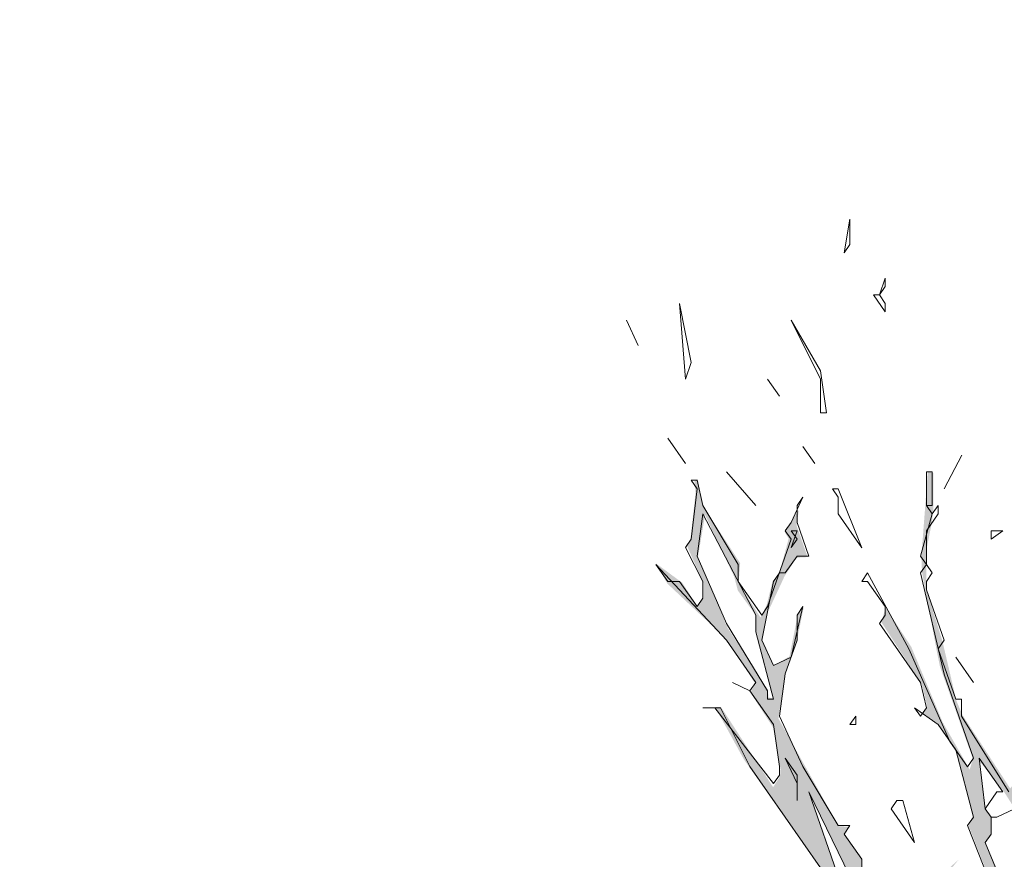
# Model space of a CAD drawing. Header units: metres. Extents: x -111 to -1, y -8 to 26.
# Tile 145 of 209: x -13.14 to -10.32, y 3.3 to 5.7. Entities that reach past the tile are written whole.
import ezdxf

# ---------------------------------------------------------------- set-up
doc = ezdxf.new("R2010")
doc.units = ezdxf.units.M
doc.header["$MEASUREMENT"] = 0
doc.layers.add('60 Pflanzen außen', color=7, linetype='Continuous')
doc.layers.add('94 Genehmigungsplanung Bemaßung', color=7, linetype='Continuous')
doc.styles.add('ERSTELLTER_STIL_2', font='arial.ttf')
doc.dimstyles.new('ERSTELLTER_STIL__1', dxfattribs={"dimtxt": 0.25, "dimasz": 0.19, "dimexe": 0.18, "dimexo": 0.1, "dimgap": 0, "dimtad": 1, "dimtih": 1, "dimtoh": 1, "dimzin": 0, "dimdsep": 46, "dimtxsty": 'ERSTELLTER_STIL_2', "dimblk": 'ARROWHEAD_6', "dimblk1": 'ARROWHEAD_6', "dimblk2": 'ARROWHEAD_6', "dimcen": 0.09, "dimclrd": 7, "dimclre": 7, "dimclrt": 7, "dimazin": 0, "dimtfac": 1, "dimtdec": 4, "dimtmove": 0, "dimatfit": 3, "dimfxl": 1, "dimtolj": 1, "dimtzin": 0, "dimarcsym": 0})

# ---------------------------------------------------------------- blocks, each defined once
blk = doc.blocks.new('Laubbäume 27[5]_1', base_point=(-10.1098, -0.2738))
at = {"layer": '60 Pflanzen außen', "linetype": 'Continuous', "lineweight": 0, "true_color": 0xffffff}
h = blk.add_hatch(color=7, dxfattribs=at)
h.paths.add_polyline_path([(-9.0295, 1.6462), (-9.0348, 1.6826), (-9.4713, 1.5329), (-9.5345, 1.5248), (-9.6817, 1.4763), (-9.6949, 1.5087), (-9.4819, 1.6786), (-9.445, 1.7231), (-9.3241, 1.7676), (-9.2767, 1.8323), (-9.1347, 1.9051), (-9.1268, 1.9496), (-9.2715, 1.8687), (-9.3556, 1.7838), (-9.4266, 1.7716), (-9.5266, 1.6786), (-9.6594, 1.6037), (-9.8053, 1.3792), (-10.0393, 1.2499), (-10.0823, 1.3463), (-10.0762, 1.4197), (-10.1393, 1.5896), (-10.1104, 1.6422), (-9.992, 1.6422), (-9.829, 1.6786), (-9.7659, 1.6867), (-9.6764, 1.711), (-9.7869, 1.7474), (-9.8658, 1.6908), (-10.0078, 1.6908), (-10.1367, 1.6584), (-10.2366, 1.7636), (-10.2313, 1.8526), (-10.1471, 1.889), (-10.1077, 2.0225), (-10.0814, 2.0508), (-9.9289, 1.9375), (-9.8737, 1.9295), (-9.8684, 1.9659), (-9.9289, 1.9659), (-10.0262, 2.0306), (-10.0472, 2.0953), (-9.9157, 2.1924), (-9.8026, 2.2207), (-9.7053, 2.33), (-9.7145, 2.3684), (-9.7842, 2.2612), (-9.892, 2.241), (-10.0656, 2.1277), (-10.1682, 2.1277), (-10.1857, 2.1616), (-10.1382, 2.2348), (-9.8364, 2.4176), (-9.7114, 2.4446), (-9.5777, 2.7649), (-9.4024, 2.8694), (-9.3104, 2.8963), (-9.4156, 2.8963), (-9.5909, 2.7783), (-9.7246, 2.4648), (-9.7618, 2.4615), (-9.7772, 2.4918), (-10.0906, 2.2963), (-10.1521, 2.2328), (-10.1661, 2.2543), (-10.0646, 2.4104), (-9.8847, 2.5899), (-9.8484, 2.5938), (-9.7275, 2.6951), (-9.672, 2.7358), (-9.813, 2.6667), (-9.8314, 2.6911), (-9.7927, 2.7398), (-9.6993, 2.8171), (-9.8121, 2.7466), (-9.8896, 2.6531), (-9.9283, 2.6884), (-10.0314, 2.6897), (-10.0287, 2.6708), (-9.9873, 2.664), (-9.9451, 2.6829), (-9.9213, 2.6464), (-9.9479, 2.6269), (-10.0697, 2.5294), (-10.1191, 2.5294), (-10.1369, 2.5508), (-10.1343, 2.5684), (-10.1039, 2.6152), (-10.1153, 2.6464), (-10.0849, 2.6933), (-10.1191, 2.746), (-10.1368, 2.8123), (-10.0387, 2.9277), (-9.9809, 2.909), (-9.9108, 2.9371), (-9.8987, 2.909), (-9.9048, 2.8902), (-9.8713, 2.8926), (-9.8971, 2.9581), (-9.9824, 2.9324), (-10.0189, 2.9886), (-9.9702, 3.1056), (-9.6818, 3.3175), (-9.6156, 3.4193), (-9.5897, 3.4193), (-9.6019, 3.4334), (-9.576, 3.4708), (-9.4771, 3.4896), (-9.3616, 3.5858), (-9.3705, 3.5996), (-9.3492, 3.6745), (-9.337, 3.7541), (-9.3614, 3.7588), (-9.372, 3.6768), (-9.3918, 3.5645), (-9.4908, 3.513), (-9.5151, 3.5106), (-9.5258, 3.4989), (-9.5456, 3.513), (-9.649, 3.4217), (-9.6643, 3.4521), (-9.6841, 3.3655), (-9.9702, 3.1314), (-10.0204, 3.1033), (-10.0356, 3.0986), (-10.0527, 3.1256), (-9.8739, 3.2665), (-9.851, 3.295), (-9.8493, 3.3194), (-10.0237, 3.1568), (-10.0351, 3.1744), (-10.0351, 3.2272), (-9.9347, 3.3668), (-9.8856, 3.601), (-9.8482, 3.6586), (-9.8693, 3.6776), (-9.783, 3.7765), (-9.5637, 3.8727), (-9.547, 3.8971), (-9.51, 3.8713), (-9.4985, 3.8754), (-9.5285, 3.8957), (-9.5153, 3.9214), (-9.7205, 3.8266), (-9.7834, 3.8029), (-9.8323, 3.7277), (-9.8491, 3.7562), (-9.8169, 3.9411), (-9.7821, 3.9946), (-9.8006, 3.9973), (-9.8155, 4.0177), (-9.6759, 4.2128), (-9.6252, 4.2128), (-9.4997, 4.3611), (-9.6557, 4.2187), (-9.6607, 4.2362), (-9.4476, 4.4957), (-9.44, 4.525), (-9.5339, 4.406), (-9.662, 4.2616), (-9.7254, 4.164), (-9.7457, 4.164), (-9.766, 4.1933), (-9.8129, 4.1211), (-9.8281, 4.1133), (-9.8472, 4.1367), (-9.7114, 4.2928), (-9.5855, 4.5489), (-9.5676, 4.5598), (-9.5517, 4.6021), (-9.5147, 4.8378), (-9.5115, 4.8785), (-9.5115, 4.9224), (-9.5221, 4.9386), (-9.5263, 4.8882), (-9.5792, 4.8329), (-9.5506, 4.8346), (-9.5285, 4.8085), (-9.5602, 4.6102), (-9.6315, 4.4782), (-9.667, 4.4684), (-9.6785, 4.4469), (-9.6658, 4.4294), (-9.681, 4.3611), (-9.7609, 4.2636), (-9.7825, 4.2753), (-9.7825, 4.3338), (-9.7964, 4.3396), (-9.8294, 4.2889), (-9.9511, 4.4314), (-9.9219, 4.5016), (-9.9676, 4.4294), (-10.0006, 4.4743), (-9.9156, 4.6967), (-10.0006, 4.5016), (-10.0221, 4.5328), (-10.0158, 4.4723), (-10.0348, 4.447), (-10.0678, 4.4977), (-10.0526, 4.5699), (-10.0893, 4.7435), (-10.0875, 4.7841), (-10.0845, 4.8567), (-10.054, 4.9597), (-10.0505, 5.1397), (-10.0505, 5.2779), (-10.0505, 5.4667), (-10.0746, 5.5476), (-10.0746, 5.3217), (-10.0746, 5.1633), (-10.1031, 5.0453), (-10.0845, 4.9972), (-10.086, 4.9527), (-10.1461, 4.893), (-10.1864, 4.955), (-10.1165, 4.7818), (-10.0708, 4.5219), (-10.0815, 4.4938), (-10.0328, 4.3299), (-10.0161, 4.3112), (-10.0328, 4.2854), (-10.0709, 4.2807), (-10.0541, 4.248), (-10.0831, 4.0256), (-10.0846, 3.9694), (-10.1013, 3.9483), (-10.1378, 4.063), (-10.1454, 4.1379), (-10.1698, 4.2082), (-10.2215, 4.4283), (-10.2048, 4.2831), (-10.1546, 4.0911), (-10.1515, 4.0115), (-10.1515, 3.9975), (-10.1165, 3.9483), (-10.1348, 3.9225), (-10.1029, 3.7985), (-10.1196, 3.7282), (-10.1029, 3.5339), (-10.1698, 3.4566), (-10.2033, 3.4168), (-10.2703, 3.4379), (-10.287, 3.4707), (-10.1516, 3.6533), (-10.1546, 3.7329), (-10.1729, 3.7282), (-10.1911, 3.6252), (-10.2353, 3.6931), (-10.2216, 3.5854), (-10.3007, 3.4988), (-10.4361, 3.7072), (-10.4544, 3.7493), (-10.4949, 3.9219), (-10.5407, 4.0683), (-10.5407, 4.1306), (-10.5407, 4.1807), (-10.5248, 4.2593), (-10.5204, 4.3013), (-10.5204, 4.4016), (-10.5363, 4.4056), (-10.5548, 4.1617), (-10.553, 4.1184), (-10.5111, 3.8937), (-10.5016, 3.8477), (-10.4072, 3.5831), (-10.4164, 3.5526), (-10.494, 3.6884), (-10.5837, 3.9039), (-10.6568, 4.0162), (-10.6697, 3.9753), (-10.5533, 3.7962), (-10.5381, 3.7329), (-10.5503, 3.7142), (-10.5069, 3.6849), (-10.4559, 3.6065), (-10.4073, 3.4169), (-10.4194, 3.3911), (-10.354, 3.2249), (-10.3332, 3.1047), (-10.3681, 3.051), (-10.3542, 3.0296), (-10.5038, 2.7467), (-10.5799, 2.8637), (-10.5469, 2.9067), (-10.4785, 2.9067), (-10.4594, 2.9398), (-10.5622, 3.0062), (-10.5748, 3.0276), (-10.5761, 2.9652), (-10.5888, 2.9398), (-10.623, 3.012), (-10.623, 3.0803), (-10.448, 3.2949), (-10.5862, 3.172), (-10.6281, 3.1232), (-10.727, 3.2754), (-10.7238, 3.2901), (-10.7764, 3.371), (-10.76, 3.3886), (-10.7917, 3.3906), (-10.9641, 3.6988), (-10.9451, 3.8237), (-10.9134, 3.9115), (-10.8918, 4.0169), (-10.9083, 3.9973), (-10.9324, 3.8764), (-10.9768, 3.851), (-11.0097, 3.9232), (-10.9945, 4.0032), (-10.9463, 4.1066), (-10.9121, 4.1593), (-10.8804, 4.1612), (-10.9121, 4.251), (-10.9057, 4.2959), (-10.9463, 4.2334), (-10.9349, 4.2139), (-10.9603, 4.1183), (-10.9808, 4.0922), (-10.9976, 4.0243), (-11.0151, 3.988), (-11.0782, 4.0852), (-11.0736, 4.1437), (-11.1786, 4.3052), (-11.1954, 4.3848), (-11.2045, 4.3778), (-11.2014, 4.345), (-11.2167, 4.2046), (-11.2258, 4.1929), (-11.1786, 4.0875), (-11.1786, 4.043), (-11.1962, 4.0208), (-11.2395, 4.0875), (-11.3156, 4.1437), (-11.2821, 4.0852), (-11.114, 3.9271), (-11.0295, 3.7972), (-11.0448, 3.7738), (-10.9793, 3.6731), (-10.958, 3.5537), (-10.9596, 3.5326), (-10.9793, 3.5022), (-11.1285, 3.7316), (-11.1452, 3.7316), (-11.063, 3.5818), (-10.8446, 3.2704), (-10.7551, 3.0254), (-10.7388, 3.0043), (-10.7642, 2.9832), (-10.7937, 2.9848), (-10.8233, 3.0076), (-10.8096, 2.9799), (-10.6712, 2.8807), (-10.6405, 2.8125), (-10.6395, 2.7848), (-10.6564, 2.7702), (-10.9819, 2.8678), (-11.0256, 2.8969), (-11.0728, 2.9391), (-11.1276, 2.911), (-10.8521, 2.7986), (-10.8461, 2.7658), (-10.7715, 2.7798), (-10.7547, 2.7634), (-10.7426, 2.7845), (-10.6102, 2.7423), (-10.5904, 2.7142), (-10.5904, 2.6581), (-10.6109, 2.6358), (-10.5493, 2.541), (-10.5372, 2.4099), (-10.452, 2.1828), (-10.452, 2.0821), (-10.4702, 2.068), (-10.7731, 2.0938), (-10.7731, 2.1126), (-10.7731, 2.1734), (-10.7974, 2.1828), (-10.7974, 2.1102), (-10.8134, 2.0795), (-10.8452, 2.0845), (-10.7952, 2.0076), (-10.8076, 1.994), (-10.5948, 1.7975), (-10.473, 1.7196), (-10.4576, 1.6937), (-10.4576, 1.6293), (-10.4415, 1.6541), (-10.4205, 1.6547), (-10.407, 1.6338), (-10.407, 1.5853), (-10.4164, 1.5714), (-10.4073, 1.5461), (-10.3397, 1.4421), (-10.3356, 1.3929), (-10.3038, 1.344), (-10.383, 1.2457), (-10.4221, 1.2464), (-10.4517, 1.292), (-10.4068, 1.3612), (-10.4068, 1.4642), (-10.4583, 1.3022), (-10.5826, 1.4934), (-10.6047, 1.4899), (-10.5202, 1.36), (-10.4548, 1.2195), (-10.4548, 1.1961), (-10.47, 1.1773), (-10.7089, 1.4372), (-10.54, 1.2125), (-10.5568, 1.1984), (-10.6892, 1.2429), (-10.8915, 1.4326), (-10.995, 1.5169), (-11.1274, 1.7768), (-11.2065, 1.943), (-11.2963, 2.0086), (-11.03, 1.5614), (-11.0437, 1.5356), (-11.1335, 1.5871), (-10.8282, 1.3657), (-10.8094, 1.3393), (-10.8259, 1.3184), (-10.7917, 1.3179), (-10.7401, 1.2451), (-10.4702, 1.1554), (-10.3968, 1.0425), (-10.3874, 1.0517), (-10.336, 0.9313), (-10.336, 0.8842), (-10.3391, 0.8616), (-10.3317, 0.8099), (-10.3214, 0.6138), (-10.338, 0.5424), (-10.3568, 0.2353), (-10.3391, 0.208), (-10.3728, -0.1778), (-10.3728, -0.2737), (-10.3593, -0.2502), (-10.322, -0.2502), (-10.3043, -0.2709), (-10.2713, -0.2272), (-10.2373, -0.2272), (-10.2214, -0.2516), (-10.204, -0.2248), (-10.1545, -0.2483), (-10.2237, 0.4934), (-10.1679, 0.907), (-10.1235, 1.0201), (-10.074, 1.0962), (-10.004, 1.1707), (-9.9552, 1.177), (-9.6212, 1.4439), (-9.4898, 1.5046)])
h.paths.add_polyline_path([(-9.8133, 4.0667), (-9.8666, 3.8677), (-9.8539, 3.8501), (-9.8641, 3.8247), (-9.8641, 3.7545), (-9.8996, 3.6999), (-9.8996, 3.6277), (-9.9491, 3.6277), (-10.0163, 3.6218), (-10.034, 3.6628), (-10.034, 3.7526), (-9.9636, 3.8608), (-9.9135, 3.9555), (-9.8672, 4.0267)], flags=0)
h.paths.add_polyline_path([(-9.878, 4.092), (-10.0524, 3.8238), (-10.0327, 4.014), (-9.9997, 4.1233), (-10.0188, 4.1603), (-10.0048, 4.1857), (-10.001, 4.2306), (-9.9617, 4.3789), (-9.8551, 4.2832), (-9.8463, 4.2052)], flags=0)
h.paths.add_polyline_path([(-9.8494, 2.6166), (-9.8845, 2.5918), (-9.8862, 2.591), (-10.0151, 2.4806), (-10.0323, 2.4972), (-9.9839, 2.5715), (-9.9245, 2.6393), (-9.8706, 2.6393)], flags=0)
h.paths.add_polyline_path([(-9.9712, 3.5572), (-10.037, 3.2847), (-10.0662, 3.2285), (-10.0699, 3.1471), (-10.0845, 3.1471), (-10.0881, 3.1976), (-10.1155, 3.2229), (-10.0169, 3.532)], flags=0)
h.paths.add_polyline_path([(-10.0886, 2.3958), (-10.1114, 2.4029), (-10.186, 2.2881), (-10.183, 2.3397), (-10.1343, 2.4895), (-10.0643, 2.4754)], flags=0)
h.paths.add_polyline_path([(-10.1297, 2.0868), (-10.1373, 2.0517), (-10.2013, 1.9182), (-10.2134, 2.0166), (-10.183, 2.1125)], flags=0)
h.paths.add_polyline_path([(-10.1712, 3.1258), (-10.1852, 3.1075), (-10.223, 3.1023), (-10.2706, 3.0781), (-10.2706, 3.1017), (-10.2867, 3.1265), (-10.2548, 3.1964), (-10.2378, 3.1801), (-10.1877, 3.3186)], flags=0)
h.paths.add_polyline_path([(-10.1975, 2.9816), (-10.2176, 2.8946), (-10.2623, 2.9634), (-10.2157, 3.0659), (-10.2066, 3.0266), (-10.2212, 3.0097)], flags=0)
h.paths.add_polyline_path([(-10.2372, 3.3484), (-10.2219, 3.3173), (-10.2586, 3.3107), (-10.3057, 3.2468), (-10.321, 3.179), (-10.321, 3.2261), (-10.3711, 3.3437), (-10.3564, 3.3616), (-10.3564, 3.4152), (-10.3723, 3.4397), (-10.39, 3.5789), (-10.3191, 3.4905), (-10.2867, 3.4396), (-10.2699, 3.4138), (-10.2213, 3.3691)], flags=0)
h.paths.add_polyline_path([(-10.4208, 1.7048), (-10.5045, 1.8032), (-10.627, 1.8512), (-10.6689, 1.9156), (-10.7739, 1.9952), (-10.7769, 2.0631), (-10.5828, 2.061), (-10.4505, 2.0212), (-10.3683, 1.8948), (-10.3835, 1.8714), (-10.3208, 1.7122), (-10.3208, 1.4872)], flags=0)
h.paths.add_polyline_path([(-10.3208, 3.0275), (-10.3391, 2.8615), (-10.3523, 2.831), (-10.323, 2.7678), (-10.3751, 2.7599), (-10.3854, 2.7373), (-10.4037, 2.7587), (-10.4213, 2.7633), (-10.4199, 2.8107), (-10.3887, 2.8587), (-10.3744, 2.8423), (-10.3575, 2.8389), (-10.3472, 2.8762), (-10.3689, 2.9095), (-10.3714, 2.9292), (-10.356, 2.9586)], flags=0)
h.paths.add_polyline_path([(-10.3384, 2.5686), (-10.3567, 2.5429), (-10.3354, 2.5242), (-10.3354, 2.4492), (-10.3772, 2.3849), (-10.3567, 2.3532), (-10.3354, 2.2104), (-10.3552, 2.18), (-10.3689, 2.2128), (-10.3886, 2.1847), (-10.3537, 2.1051), (-10.3719, 2.0887), (-10.4875, 2.4961), (-10.4738, 2.5288), (-10.4982, 2.6202), (-10.4693, 2.7302), (-10.3338, 2.6389)], flags=0)
h.paths.add_polyline_path([(-10.5559, 2.933), (-10.5565, 2.9556), (-10.5399, 2.9847), (-10.4892, 2.933)], flags=0)
h.paths.add_polyline_path([(-10.6921, 3.0065), (-10.7611, 3.1262), (-10.7413, 3.1262), (-10.7251, 3.151), (-10.7787, 3.1996), (-10.8733, 3.4841), (-10.7596, 3.2482), (-10.7082, 3.151), (-10.706, 3.1206), (-10.7222, 3.1002), (-10.6583, 3.0314), (-10.6584, 2.9117)], flags=0)
h.paths.add_polyline_path([(-10.9802, 3.7565), (-10.9929, 3.7592), (-10.9942, 3.7807), (-11.1102, 3.9592), (-11.1945, 4.1612), (-11.1742, 4.2821), (-11.0906, 4.1046), (-11.0804, 4.0656), (-11.0309, 3.9973), (-11.0273, 3.9493)], flags=0)
at = {"layer": '60 Pflanzen außen', "color": 8, "linetype": 'Continuous', "lineweight": 18}
for p, q in [((-10.776, 5.0322), (-10.7592, 5.1286)), ((-10.7592, 5.1286), (-10.7592, 5.0563)), ((-10.7592, 5.0563), (-10.776, 5.0322)), ((-10.675, 4.9116), (-10.6582, 4.9598)), ((-10.6582, 4.9357), (-10.675, 4.9116)), ((-10.6582, 4.9598), (-10.6582, 4.9357)), ((-10.675, 4.9116), (-10.6919, 4.9116)), ((-10.6919, 4.9116), (-10.6582, 4.8633)), ((-10.6582, 4.8875), (-10.675, 4.9116)), ((-11.2137, 4.7187), (-11.2474, 4.8875)), ((-11.2474, 4.8875), (-11.2305, 4.6704)), ((-10.6582, 4.8633), (-10.6582, 4.8875)), ((-11.3652, 4.7669), (-11.3989, 4.8393)), ((-11.3989, 4.8393), (-11.3652, 4.7669)), ((-10.8434, 4.6945), (-10.9275, 4.8392)), ((-10.9275, 4.8392), (-10.8434, 4.6704)), ((-11.2305, 4.6704), (-11.2137, 4.7187)), ((-10.8266, 4.5739), (-10.8434, 4.6945)), ((-10.9949, 4.6704), (-10.9612, 4.6222)), ((-10.9612, 4.6222), (-10.9949, 4.6704)), ((-10.8434, 4.6704), (-10.8434, 4.5739)), ((-10.8434, 4.5739), (-10.8266, 4.5739)), ((-11.2811, 4.5016), (-11.2306, 4.4293)), ((-11.2306, 4.4293), (-11.2811, 4.5016)), ((-10.8939, 4.4775), (-10.8602, 4.4292)), ((-10.8602, 4.4292), (-10.8939, 4.4775)), ((-10.4394, 4.4533), (-10.4899, 4.3568)), ((-10.4899, 4.3568), (-10.4394, 4.4533)), ((-11.1127, 4.4051), (-11.0286, 4.3087)), ((-11.0286, 4.3087), (-11.1127, 4.4051)), ((-10.5236, 4.4051), (-10.5404, 4.4051)), ((-10.5404, 4.4051), (-10.5404, 4.3086)), ((-10.5236, 4.3086), (-10.5236, 4.4051)), ((-11.1969, 4.381), (-11.2137, 4.381)), ((-11.2137, 4.381), (-11.1969, 4.3569)), ((-11.1801, 4.3087), (-11.1969, 4.381)), ((-11.1969, 4.3569), (-11.2138, 4.2122)), ((-10.7929, 4.3569), (-10.8097, 4.3569)), ((-10.8097, 4.3569), (-10.7929, 4.3328)), ((-10.7256, 4.188), (-10.7929, 4.3569)), ((-10.8939, 4.3328), (-10.9276, 4.2604)), ((-10.9107, 4.3086), (-10.8939, 4.3328)), ((-10.7929, 4.3328), (-10.7929, 4.2845)), ((-11.0791, 4.1398), (-11.1801, 4.3087)), ((-10.9108, 4.2604), (-10.9107, 4.3086)), ((-10.5236, 4.2845), (-10.5404, 4.3086)), ((-10.5404, 4.3086), (-10.5236, 4.3086)), ((-10.5404, 4.3086), (-10.5236, 4.2845)), ((-10.5068, 4.3086), (-10.5236, 4.2845)), ((-10.5068, 4.2845), (-10.5068, 4.3086)), ((-11.1801, 4.2846), (-11.1969, 4.164)), ((-11.0286, 3.9951), (-11.1801, 4.2846)), ((-10.9276, 4.2604), (-10.9444, 4.2363)), ((-10.8771, 4.1639), (-10.9108, 4.2604)), ((-10.7929, 4.2845), (-10.7256, 4.188)), ((-10.5236, 4.2845), (-10.5573, 4.1639)), ((-10.5404, 4.2363), (-10.5068, 4.2845)), ((-10.9444, 4.2363), (-10.9276, 4.2122)), ((-10.9276, 4.1881), (-10.9108, 4.2363)), ((-10.9108, 4.2363), (-10.9276, 4.2363)), ((-10.9276, 4.2363), (-10.9108, 4.2122)), ((-10.5404, 4.1398), (-10.5404, 4.2363)), ((-10.3553, 4.2121), (-10.3216, 4.2362)), ((-10.3216, 4.2362), (-10.3553, 4.2362)), ((-10.3553, 4.2362), (-10.3553, 4.2121)), ((-11.2138, 4.2122), (-11.2306, 4.1881)), ((-10.9276, 4.2122), (-10.9949, 4.0192)), ((-10.9108, 4.2122), (-10.9276, 4.1881)), ((-11.2306, 4.1881), (-11.1801, 4.0916)), ((-11.1969, 4.164), (-11.1128, 3.971)), ((-10.9444, 4.1157), (-10.9108, 4.1639)), ((-10.9108, 4.1639), (-10.8771, 4.1639)), ((-10.5573, 4.1639), (-10.5404, 4.1398)), ((-11.2811, 4.0916), (-11.3148, 4.1399)), ((-11.3148, 4.1399), (-11.1128, 3.9228)), ((-11.0791, 4.0916), (-11.0791, 4.1398)), ((-10.5404, 4.1398), (-10.5573, 4.1157)), ((-10.5236, 4.1157), (-10.5404, 4.1398)), ((-11.2474, 4.0916), (-11.2811, 4.0916)), ((-11.1969, 4.0193), (-11.2474, 4.0916)), ((-11.1801, 4.0916), (-11.1801, 4.0434)), ((-11.0118, 3.9951), (-11.0791, 4.0916)), ((-11.0118, 3.9228), (-10.9781, 4.0916)), ((-10.9781, 4.0916), (-10.9613, 4.1157)), ((-10.9613, 4.1157), (-10.9444, 4.1157)), ((-10.7088, 4.1157), (-10.7256, 4.0916)), ((-10.7256, 4.0916), (-10.7088, 4.0916)), ((-10.591, 3.8986), (-10.7088, 4.1157)), ((-10.7088, 4.0916), (-10.6583, 4.0192)), ((-10.5573, 4.1157), (-10.49, 3.8262)), ((-10.5404, 4.0916), (-10.5236, 4.1157)), ((-10.5404, 4.0674), (-10.5404, 4.0916)), ((-10.49, 3.9227), (-10.5404, 4.0674)), ((-11.1801, 4.0434), (-11.1969, 4.0193)), ((-10.9949, 4.0192), (-11.0118, 3.9951)), ((-10.8939, 4.0192), (-10.9276, 3.8745)), ((-10.9108, 3.9951), (-10.8939, 4.0192)), ((-10.6583, 4.0192), (-10.6583, 3.9951)), ((-11.0286, 3.9469), (-11.0286, 3.9951)), ((-10.9108, 3.9228), (-10.9108, 3.9951)), ((-10.6583, 3.9951), (-10.6751, 3.971)), ((-11.1128, 3.971), (-10.995, 3.7781)), ((-10.9781, 3.7539), (-11.0286, 3.9469)), ((-10.6751, 3.971), (-10.5573, 3.8021)), ((-11.1128, 3.9228), (-11.0286, 3.8022)), ((-10.9781, 3.8504), (-11.0118, 3.9228)), ((-10.9445, 3.8263), (-10.9108, 3.9228)), ((-10.5068, 3.8986), (-10.49, 3.9227)), ((-10.4732, 3.6333), (-10.591, 3.8986)), ((-10.4563, 3.7539), (-10.5068, 3.8986)), ((-10.9276, 3.8745), (-10.9781, 3.8504)), ((-10.4563, 3.8745), (-10.4058, 3.8021)), ((-10.4058, 3.8021), (-10.4563, 3.8745)), ((-10.9613, 3.7057), (-10.9445, 3.8263)), ((-10.49, 3.8262), (-10.4058, 3.5851)), ((-11.0455, 3.7781), (-11.096, 3.8022)), ((-11.096, 3.8022), (-11.0455, 3.7781)), ((-11.0286, 3.8022), (-11.0455, 3.7781)), ((-11.0455, 3.7781), (-10.9781, 3.6816)), ((-10.995, 3.7781), (-10.995, 3.7539)), ((-10.5573, 3.8021), (-10.5405, 3.7298)), ((-10.995, 3.7539), (-10.9781, 3.7539)), ((-10.4395, 3.7539), (-10.4563, 3.7539)), ((-10.4395, 3.7057), (-10.4395, 3.7539)), ((-11.1465, 3.7298), (-11.1801, 3.7298)), ((-11.1801, 3.7298), (-11.1296, 3.7298)), ((-10.9782, 3.5128), (-11.1465, 3.7298)), ((-11.1296, 3.7298), (-11.0455, 3.561)), ((-10.5573, 3.7057), (-10.5741, 3.7298)), ((-10.5741, 3.7298), (-10.5068, 3.6815)), ((-10.5405, 3.7298), (-10.5573, 3.7057)), ((-10.894, 3.561), (-10.9613, 3.7057)), ((-10.7425, 3.7057), (-10.7593, 3.6816)), ((-10.7425, 3.6816), (-10.7425, 3.7057)), ((-10.3048, 3.4886), (-10.4395, 3.7057)), ((-10.9781, 3.6816), (-10.9613, 3.561)), ((-10.7593, 3.6816), (-10.7425, 3.6816)), ((-10.5068, 3.6815), (-10.4563, 3.6092)), ((-10.4227, 3.5609), (-10.4732, 3.6333)), ((-10.4563, 3.6092), (-10.4058, 3.4162)), ((-10.9108, 3.5369), (-10.9445, 3.5851)), ((-10.9445, 3.5851), (-10.9108, 3.5128)), ((-10.4058, 3.5851), (-10.4227, 3.5609)), ((-10.3217, 3.4886), (-10.389, 3.5851)), ((-10.389, 3.5851), (-10.3722, 3.4403)), ((-11.0455, 3.561), (-10.8435, 3.2716)), ((-10.9613, 3.561), (-10.9613, 3.5369)), ((-10.793, 3.3922), (-10.894, 3.561)), ((-10.9613, 3.5369), (-10.9782, 3.5128)), ((-10.9108, 3.4645), (-10.9108, 3.5369)), ((-10.9108, 3.5128), (-10.9108, 3.4645)), ((-10.7594, 3.2474), (-10.8772, 3.4886)), ((-10.8772, 3.4886), (-10.7762, 3.1992)), ((-10.3722, 3.4403), (-10.3385, 3.4886)), ((-10.3385, 3.4886), (-10.3217, 3.4886)), ((-10.6247, 3.4645), (-10.6415, 3.4404)), ((-10.6415, 3.4404), (-10.5742, 3.3439)), ((-10.6078, 3.4645), (-10.6247, 3.4645)), ((-10.5742, 3.3439), (-10.6078, 3.4645)), ((-10.3553, 3.4162), (-10.3722, 3.4403)), ((-10.3722, 3.4403), (-10.3553, 3.4162)), ((-10.288, 3.4403), (-10.3385, 3.4162)), ((-10.4058, 3.4162), (-10.4227, 3.3921)), ((-10.3553, 3.4162), (-10.3553, 3.368)), ((-10.3385, 3.4162), (-10.3553, 3.4162)), ((-10.7593, 3.3921), (-10.793, 3.3922)), ((-10.7762, 3.368), (-10.7593, 3.3921)), ((-10.4227, 3.3921), (-10.3554, 3.2233)), ((-10.7257, 3.2957), (-10.7762, 3.368)), ((-10.3553, 3.368), (-10.3722, 3.3439)), ((-10.3722, 3.3439), (-10.3217, 3.2233)), ((-10.7257, 3.2716), (-10.7257, 3.2957))]:
    blk.add_line(p, q, dxfattribs=at)
blk = doc.blocks.new('*D122', base_point=(-27236.1321, 0))
at = {"layer": '94 Genehmigungsplanung Bemaßung', "color": 7, "linetype": 'Continuous', "lineweight": 13}
for p, q in [((-17.3411, 9.3843), (-17.3411, 9.7593)), ((-2.3419, 9.3843), (-2.3419, 9.7593)), ((-17.2411, 9.6718), (-17.4411, 9.4718)), ((-2.4419, 9.4718), (-2.2419, 9.6718)), ((-17.3411, 9.5718), (-2.3419, 9.5718)), ((-2.3419, 9.5718), (-2.1919, 9.5718))]:
    blk.add_line(p, q, dxfattribs=at)
at = {"layer": '94 Genehmigungsplanung Bemaßung', "color": 7, "lineweight": 13, "insert": (-10.2705, 9.6218), "char_height": 0.25, "attachment_point": 7, "style": 'ERSTELLTER_STIL_2'}
blk.add_mtext('\\A1;{\\pql;\\fArial|b0|i0|c0|p0;\\W1.000000;15,00}', dxfattribs=at)
blk = doc.blocks.new('ARROWHEAD_6')
at = {"color": 0, "linetype": 'Continuous', "lineweight": 0}
for p, q in [((-0.5, -0.5), (0.5, 0.5)), ((0, 0), (-1, 0))]:
    blk.add_line(p, q, dxfattribs=at)

msp = doc.modelspace()

# ---------------------------------------------------------------- block references
at = {"layer": '60 Pflanzen außen', "color": 8, "linetype": 'Continuous', "lineweight": 18}
msp.add_blockref('Laubbäume 27[5]_1', (-10.1098, -0.2738), dxfattribs=at)

# ---------------------------------------------------------------- dimensions: what is measured, and where the dimension line sits
at = {"layer": '94 Genehmigungsplanung Bemaßung', "color": 7, "linetype": 'Continuous', "lineweight": 13}
dim = msp.add_linear_dim(base=(-2.3419, 9.5718), p1=(-17.3411, -0.4), p2=(-2.3419, 25.35), dimstyle='ERSTELLTER_STIL__1', dxfattribs=at)
dim.commit()
dim.dimension.update_dxf_attribs({"geometry": '*D122', "text_midpoint": (-9.8517, 9.7468), "dimtype": 160})

doc.saveas('drawing.dxf')
